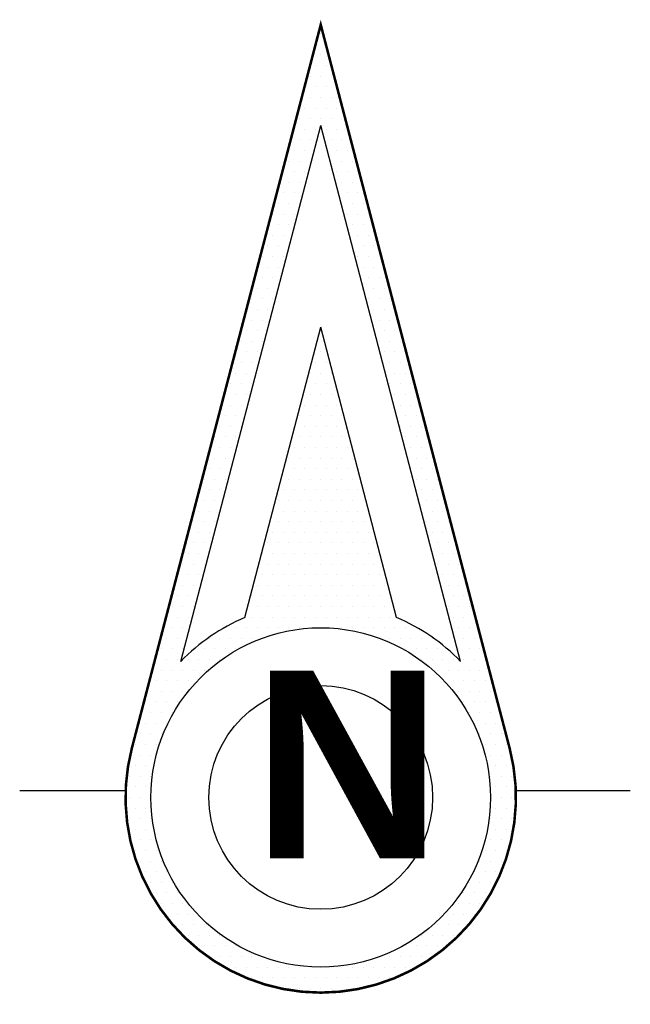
# Model space of a CAD drawing. Extents: x 12.5 to 16.1, y 10.72 to 16.52.
import ezdxf

# ---------------------------------------------------------------- set-up
doc = ezdxf.new("R2010")
doc.units = 0
doc.header["$MEASUREMENT"] = 0
doc.layers.get('0').update_dxf_attribs({"linetype": 'CONTINUOUS'})
doc.layers.add('BORDE', color=2, linetype='CONTINUOUS')
doc.layers.add('DIBUJO', color=5, linetype='CONTINUOUS')
doc.styles.add('SANSSERIFBOLD', font='SASB____.pfb')

# ---------------------------------------------------------------- blocks, each defined once
blk = doc.blocks.new('*X1')
at = {"color": 0}
for p, q in [((0, 4.5), (0, 4.5)), ((0, 4.375), (0, 4.375)), ((-0.03125, 4.3125), (-0.03125, 4.3125)), ((0.03125, 4.3125), (0.03125, 4.3125)), ((-0.0625, 4.25), (-0.0625, 4.25)), ((0, 4.25), (0, 4.25)), ((0.0625, 4.25), (0.0625, 4.25)), ((-0.09375, 4.1875), (-0.09375, 4.1875)), ((-0.03125, 4.1875), (-0.03125, 4.1875)), ((0.03125, 4.1875), (0.03125, 4.1875)), ((0.09375, 4.1875), (0.09375, 4.1875)), ((-0.0625, 4.125), (-0.0625, 4.125)), ((0, 4.125), (0, 4.125)), ((0.0625, 4.125), (0.0625, 4.125)), ((-0.09375, 4.0625), (-0.09375, 4.0625)), ((-0.03125, 4.0625), (-0.03125, 4.0625)), ((0.03125, 4.0625), (0.03125, 4.0625)), ((0.09375, 4.0625), (0.09375, 4.0625)), ((-0.125, 4), (-0.125, 4)), ((-0.0625, 4), (-0.0625, 4)), ((0, 4), (0, 4)), ((0.0625, 4), (0.0625, 4)), ((0.125, 4), (0.125, 4)), ((-0.15625, 3.9375), (-0.15625, 3.9375)), ((-0.09375, 3.9375), (-0.09375, 3.9375)), ((-0.03125, 3.9375), (-0.03125, 3.9375)), ((0.03125, 3.9375), (0.03125, 3.9375)), ((0.09375, 3.9375), (0.09375, 3.9375)), ((0.15625, 3.9375), (0.15625, 3.9375)), ((-0.125, 3.875), (-0.125, 3.875)), ((-0.0625, 3.875), (-0.0625, 3.875)), ((0.0625, 3.875), (0.0625, 3.875)), ((0.125, 3.875), (0.125, 3.875)), ((-0.15625, 3.8125), (-0.15625, 3.8125)), ((-0.09375, 3.8125), (-0.09375, 3.8125)), ((0.09375, 3.8125), (0.09375, 3.8125)), ((0.15625, 3.8125), (0.15625, 3.8125)), ((-0.1875, 3.75), (-0.1875, 3.75)), ((-0.125, 3.75), (-0.125, 3.75)), ((-0.0625, 3.75), (-0.0625, 3.75)), ((0.0625, 3.75), (0.0625, 3.75)), ((0.125, 3.75), (0.125, 3.75)), ((0.1875, 3.75), (0.1875, 3.75)), ((-0.21875, 3.6875), (-0.21875, 3.6875)), ((-0.15625, 3.6875), (-0.15625, 3.6875)), ((-0.09375, 3.6875), (-0.09375, 3.6875)), ((0.09375, 3.6875), (0.09375, 3.6875)), ((0.15625, 3.6875), (0.15625, 3.6875)), ((0.21875, 3.6875), (0.21875, 3.6875)), ((-0.1875, 3.625), (-0.1875, 3.625)), ((-0.125, 3.625), (-0.125, 3.625)), ((0.125, 3.625), (0.125, 3.625)), ((0.1875, 3.625), (0.1875, 3.625)), ((-0.21875, 3.5625), (-0.21875, 3.5625)), ((-0.15625, 3.5625), (-0.15625, 3.5625)), ((0.15625, 3.5625), (0.15625, 3.5625)), ((0.21875, 3.5625), (0.21875, 3.5625)), ((-0.25, 3.5), (-0.25, 3.5)), ((-0.1875, 3.5), (-0.1875, 3.5)), ((-0.125, 3.5), (-0.125, 3.5)), ((0.125, 3.5), (0.125, 3.5)), ((0.1875, 3.5), (0.1875, 3.5)), ((0.25, 3.5), (0.25, 3.5)), ((-0.28125, 3.4375), (-0.28125, 3.4375)), ((-0.21875, 3.4375), (-0.21875, 3.4375)), ((-0.15625, 3.4375), (-0.15625, 3.4375)), ((0.15625, 3.4375), (0.15625, 3.4375)), ((0.21875, 3.4375), (0.21875, 3.4375)), ((0.28125, 3.4375), (0.28125, 3.4375)), ((-0.25, 3.375), (-0.25, 3.375)), ((-0.1875, 3.375), (-0.1875, 3.375)), ((0.1875, 3.375), (0.1875, 3.375)), ((0.25, 3.375), (0.25, 3.375)), ((-0.28125, 3.3125), (-0.28125, 3.3125)), ((-0.21875, 3.3125), (-0.21875, 3.3125)), ((0.21875, 3.3125), (0.21875, 3.3125)), ((0.28125, 3.3125), (0.28125, 3.3125)), ((-0.3125, 3.25), (-0.3125, 3.25)), ((-0.25, 3.25), (-0.25, 3.25)), ((-0.1875, 3.25), (-0.1875, 3.25)), ((0.1875, 3.25), (0.1875, 3.25)), ((0.25, 3.25), (0.25, 3.25)), ((0.3125, 3.25), (0.3125, 3.25)), ((-0.34375, 3.1875), (-0.34375, 3.1875)), ((-0.28125, 3.1875), (-0.28125, 3.1875)), ((-0.21875, 3.1875), (-0.21875, 3.1875)), ((0.21875, 3.1875), (0.21875, 3.1875)), ((0.28125, 3.1875), (0.28125, 3.1875)), ((0.34375, 3.1875), (0.34375, 3.1875)), ((-0.3125, 3.125), (-0.3125, 3.125)), ((-0.25, 3.125), (-0.25, 3.125)), ((0.25, 3.125), (0.25, 3.125)), ((0.3125, 3.125), (0.3125, 3.125)), ((-0.34375, 3.0625), (-0.34375, 3.0625)), ((-0.28125, 3.0625), (-0.28125, 3.0625)), ((0.28125, 3.0625), (0.28125, 3.0625)), ((0.34375, 3.0625), (0.34375, 3.0625)), ((-0.375, 3), (-0.375, 3)), ((-0.3125, 3), (-0.3125, 3)), ((0.3125, 3), (0.3125, 3)), ((0.375, 3), (0.375, 3)), ((-0.40625, 2.9375), (-0.40625, 2.9375)), ((-0.34375, 2.9375), (-0.34375, 2.9375)), ((-0.28125, 2.9375), (-0.28125, 2.9375)), ((0.28125, 2.9375), (0.28125, 2.9375)), ((0.34375, 2.9375), (0.34375, 2.9375)), ((0.40625, 2.9375), (0.40625, 2.9375)), ((-0.4375, 2.875), (-0.4375, 2.875)), ((-0.375, 2.875), (-0.375, 2.875)), ((-0.3125, 2.875), (-0.3125, 2.875)), ((0.3125, 2.875), (0.3125, 2.875)), ((0.375, 2.875), (0.375, 2.875)), ((0.4375, 2.875), (0.4375, 2.875)), ((-0.40625, 2.8125), (-0.40625, 2.8125)), ((-0.34375, 2.8125), (-0.34375, 2.8125)), ((0.34375, 2.8125), (0.34375, 2.8125)), ((0.40625, 2.8125), (0.40625, 2.8125)), ((-0.4375, 2.75), (-0.4375, 2.75)), ((-0.375, 2.75), (-0.375, 2.75)), ((0, 2.75), (0, 2.75)), ((0.375, 2.75), (0.375, 2.75)), ((0.4375, 2.75), (0.4375, 2.75)), ((-0.46875, 2.6875), (-0.46875, 2.6875)), ((-0.40625, 2.6875), (-0.40625, 2.6875)), ((-0.34375, 2.6875), (-0.34375, 2.6875)), ((0.34375, 2.6875), (0.34375, 2.6875)), ((0.40625, 2.6875), (0.40625, 2.6875)), ((0.46875, 2.6875), (0.46875, 2.6875)), ((-0.5, 2.625), (-0.5, 2.625)), ((-0.4375, 2.625), (-0.4375, 2.625)), ((-0.375, 2.625), (-0.375, 2.625)), ((0, 2.625), (0, 2.625)), ((0.375, 2.625), (0.375, 2.625)), ((0.4375, 2.625), (0.4375, 2.625)), ((0.5, 2.625), (0.5, 2.625)), ((-0.46875, 2.5625), (-0.46875, 2.5625)), ((-0.40625, 2.5625), (-0.40625, 2.5625)), ((-0.03125, 2.5625), (-0.03125, 2.5625)), ((0.03125, 2.5625), (0.03125, 2.5625)), ((0.40625, 2.5625), (0.40625, 2.5625)), ((0.46875, 2.5625), (0.46875, 2.5625)), ((-0.5, 2.5), (-0.5, 2.5)), ((-0.4375, 2.5), (-0.4375, 2.5)), ((-0.0625, 2.5), (-0.0625, 2.5)), ((0, 2.5), (0, 2.5)), ((0.0625, 2.5), (0.0625, 2.5)), ((0.4375, 2.5), (0.4375, 2.5)), ((0.5, 2.5), (0.5, 2.5)), ((-0.53125, 2.4375), (-0.53125, 2.4375)), ((-0.46875, 2.4375), (-0.46875, 2.4375)), ((-0.40625, 2.4375), (-0.40625, 2.4375)), ((-0.03125, 2.4375), (-0.03125, 2.4375)), ((0.03125, 2.4375), (0.03125, 2.4375)), ((0.40625, 2.4375), (0.40625, 2.4375)), ((0.46875, 2.4375), (0.46875, 2.4375)), ((0.53125, 2.4375), (0.53125, 2.4375)), ((-0.5625, 2.375), (-0.5625, 2.375)), ((-0.5, 2.375), (-0.5, 2.375)), ((-0.4375, 2.375), (-0.4375, 2.375)), ((-0.0625, 2.375), (-0.0625, 2.375)), ((0, 2.375), (0, 2.375)), ((0.0625, 2.375), (0.0625, 2.375)), ((0.4375, 2.375), (0.4375, 2.375)), ((0.5, 2.375), (0.5, 2.375)), ((0.5625, 2.375), (0.5625, 2.375)), ((-0.53125, 2.3125), (-0.53125, 2.3125)), ((-0.46875, 2.3125), (-0.46875, 2.3125)), ((-0.09375, 2.3125), (-0.09375, 2.3125)), ((-0.03125, 2.3125), (-0.03125, 2.3125)), ((0.03125, 2.3125), (0.03125, 2.3125)), ((0.09375, 2.3125), (0.09375, 2.3125)), ((0.46875, 2.3125), (0.46875, 2.3125)), ((0.53125, 2.3125), (0.53125, 2.3125)), ((-0.5625, 2.25), (-0.5625, 2.25)), ((-0.5, 2.25), (-0.5, 2.25)), ((-0.125, 2.25), (-0.125, 2.25)), ((-0.0625, 2.25), (-0.0625, 2.25)), ((0, 2.25), (0, 2.25)), ((0.0625, 2.25), (0.0625, 2.25)), ((0.125, 2.25), (0.125, 2.25)), ((0.5, 2.25), (0.5, 2.25)), ((0.5625, 2.25), (0.5625, 2.25)), ((-0.59375, 2.1875), (-0.59375, 2.1875)), ((-0.53125, 2.1875), (-0.53125, 2.1875)), ((-0.46875, 2.1875), (-0.46875, 2.1875)), ((-0.09375, 2.1875), (-0.09375, 2.1875)), ((-0.03125, 2.1875), (-0.03125, 2.1875)), ((0.03125, 2.1875), (0.03125, 2.1875)), ((0.09375, 2.1875), (0.09375, 2.1875)), ((0.46875, 2.1875), (0.46875, 2.1875)), ((0.53125, 2.1875), (0.53125, 2.1875)), ((0.59375, 2.1875), (0.59375, 2.1875)), ((-0.625, 2.125), (-0.625, 2.125)), ((-0.5625, 2.125), (-0.5625, 2.125)), ((-0.5, 2.125), (-0.5, 2.125)), ((-0.125, 2.125), (-0.125, 2.125)), ((-0.0625, 2.125), (-0.0625, 2.125)), ((0, 2.125), (0, 2.125)), ((0.0625, 2.125), (0.0625, 2.125)), ((0.125, 2.125), (0.125, 2.125)), ((0.5, 2.125), (0.5, 2.125)), ((0.5625, 2.125), (0.5625, 2.125)), ((0.625, 2.125), (0.625, 2.125)), ((-0.59375, 2.0625), (-0.59375, 2.0625)), ((-0.53125, 2.0625), (-0.53125, 2.0625)), ((-0.15625, 2.0625), (-0.15625, 2.0625)), ((-0.09375, 2.0625), (-0.09375, 2.0625)), ((-0.03125, 2.0625), (-0.03125, 2.0625)), ((0.03125, 2.0625), (0.03125, 2.0625)), ((0.09375, 2.0625), (0.09375, 2.0625)), ((0.15625, 2.0625), (0.15625, 2.0625)), ((0.53125, 2.0625), (0.53125, 2.0625)), ((0.59375, 2.0625), (0.59375, 2.0625)), ((-0.625, 2), (-0.625, 2)), ((-0.5625, 2), (-0.5625, 2)), ((-0.1875, 2), (-0.1875, 2)), ((-0.125, 2), (-0.125, 2)), ((-0.0625, 2), (-0.0625, 2)), ((0, 2), (0, 2)), ((0.0625, 2), (0.0625, 2)), ((0.125, 2), (0.125, 2)), ((0.1875, 2), (0.1875, 2)), ((0.5625, 2), (0.5625, 2)), ((0.625, 2), (0.625, 2)), ((-0.65625, 1.9375), (-0.65625, 1.9375)), ((-0.59375, 1.9375), (-0.59375, 1.9375)), ((-0.53125, 1.9375), (-0.53125, 1.9375)), ((-0.15625, 1.9375), (-0.15625, 1.9375)), ((-0.09375, 1.9375), (-0.09375, 1.9375)), ((-0.03125, 1.9375), (-0.03125, 1.9375)), ((0.03125, 1.9375), (0.03125, 1.9375)), ((0.09375, 1.9375), (0.09375, 1.9375)), ((0.15625, 1.9375), (0.15625, 1.9375)), ((0.53125, 1.9375), (0.53125, 1.9375)), ((0.59375, 1.9375), (0.59375, 1.9375)), ((0.65625, 1.9375), (0.65625, 1.9375)), ((-0.6875, 1.875), (-0.6875, 1.875)), ((-0.625, 1.875), (-0.625, 1.875)), ((-0.5625, 1.875), (-0.5625, 1.875)), ((-0.1875, 1.875), (-0.1875, 1.875)), ((-0.125, 1.875), (-0.125, 1.875)), ((-0.0625, 1.875), (-0.0625, 1.875)), ((0, 1.875), (0, 1.875)), ((0.0625, 1.875), (0.0625, 1.875)), ((0.125, 1.875), (0.125, 1.875)), ((0.1875, 1.875), (0.1875, 1.875)), ((0.5625, 1.875), (0.5625, 1.875)), ((0.625, 1.875), (0.625, 1.875)), ((0.6875, 1.875), (0.6875, 1.875)), ((-0.65625, 1.8125), (-0.65625, 1.8125)), ((-0.59375, 1.8125), (-0.59375, 1.8125)), ((-0.21875, 1.8125), (-0.21875, 1.8125)), ((-0.15625, 1.8125), (-0.15625, 1.8125)), ((-0.09375, 1.8125), (-0.09375, 1.8125)), ((-0.03125, 1.8125), (-0.03125, 1.8125)), ((0.03125, 1.8125), (0.03125, 1.8125)), ((0.09375, 1.8125), (0.09375, 1.8125)), ((0.15625, 1.8125), (0.15625, 1.8125)), ((0.21875, 1.8125), (0.21875, 1.8125)), ((0.59375, 1.8125), (0.59375, 1.8125)), ((0.65625, 1.8125), (0.65625, 1.8125)), ((-0.6875, 1.75), (-0.6875, 1.75)), ((-0.625, 1.75), (-0.625, 1.75)), ((-0.25, 1.75), (-0.25, 1.75)), ((-0.1875, 1.75), (-0.1875, 1.75)), ((-0.125, 1.75), (-0.125, 1.75)), ((-0.0625, 1.75), (-0.0625, 1.75)), ((0, 1.75), (0, 1.75)), ((0.0625, 1.75), (0.0625, 1.75)), ((0.125, 1.75), (0.125, 1.75)), ((0.1875, 1.75), (0.1875, 1.75)), ((0.25, 1.75), (0.25, 1.75)), ((0.625, 1.75), (0.625, 1.75)), ((0.6875, 1.75), (0.6875, 1.75)), ((-0.71875, 1.6875), (-0.71875, 1.6875)), ((-0.65625, 1.6875), (-0.65625, 1.6875)), ((-0.59375, 1.6875), (-0.59375, 1.6875)), ((-0.28125, 1.6875), (-0.28125, 1.6875)), ((-0.21875, 1.6875), (-0.21875, 1.6875)), ((-0.15625, 1.6875), (-0.15625, 1.6875)), ((-0.09375, 1.6875), (-0.09375, 1.6875)), ((-0.03125, 1.6875), (-0.03125, 1.6875)), ((0.03125, 1.6875), (0.03125, 1.6875)), ((0.09375, 1.6875), (0.09375, 1.6875)), ((0.15625, 1.6875), (0.15625, 1.6875)), ((0.21875, 1.6875), (0.21875, 1.6875)), ((0.28125, 1.6875), (0.28125, 1.6875)), ((0.59375, 1.6875), (0.59375, 1.6875)), ((0.65625, 1.6875), (0.65625, 1.6875)), ((0.71875, 1.6875), (0.71875, 1.6875)), ((-0.75, 1.625), (-0.75, 1.625)), ((-0.6875, 1.625), (-0.6875, 1.625)), ((-0.625, 1.625), (-0.625, 1.625)), ((-0.25, 1.625), (-0.25, 1.625)), ((-0.1875, 1.625), (-0.1875, 1.625)), ((-0.125, 1.625), (-0.125, 1.625)), ((-0.0625, 1.625), (-0.0625, 1.625)), ((0, 1.625), (0, 1.625)), ((0.0625, 1.625), (0.0625, 1.625)), ((0.125, 1.625), (0.125, 1.625)), ((0.1875, 1.625), (0.1875, 1.625)), ((0.25, 1.625), (0.25, 1.625)), ((0.625, 1.625), (0.625, 1.625)), ((0.6875, 1.625), (0.6875, 1.625)), ((0.75, 1.625), (0.75, 1.625)), ((-0.71875, 1.5625), (-0.71875, 1.5625)), ((-0.65625, 1.5625), (-0.65625, 1.5625)), ((-0.28125, 1.5625), (-0.28125, 1.5625)), ((-0.21875, 1.5625), (-0.21875, 1.5625)), ((-0.15625, 1.5625), (-0.15625, 1.5625)), ((-0.09375, 1.5625), (-0.09375, 1.5625)), ((-0.03125, 1.5625), (-0.03125, 1.5625)), ((0.03125, 1.5625), (0.03125, 1.5625)), ((0.09375, 1.5625), (0.09375, 1.5625)), ((0.15625, 1.5625), (0.15625, 1.5625)), ((0.21875, 1.5625), (0.21875, 1.5625)), ((0.28125, 1.5625), (0.28125, 1.5625)), ((0.65625, 1.5625), (0.65625, 1.5625)), ((0.71875, 1.5625), (0.71875, 1.5625)), ((-0.75, 1.5), (-0.75, 1.5)), ((-0.6875, 1.5), (-0.6875, 1.5)), ((-0.3125, 1.5), (-0.3125, 1.5)), ((-0.25, 1.5), (-0.25, 1.5)), ((-0.1875, 1.5), (-0.1875, 1.5)), ((-0.125, 1.5), (-0.125, 1.5)), ((-0.0625, 1.5), (-0.0625, 1.5)), ((0, 1.5), (0, 1.5)), ((0.0625, 1.5), (0.0625, 1.5)), ((0.125, 1.5), (0.125, 1.5)), ((0.1875, 1.5), (0.1875, 1.5)), ((0.25, 1.5), (0.25, 1.5)), ((0.3125, 1.5), (0.3125, 1.5)), ((0.6875, 1.5), (0.6875, 1.5)), ((0.75, 1.5), (0.75, 1.5)), ((-0.78125, 1.4375), (-0.78125, 1.4375)), ((-0.71875, 1.4375), (-0.71875, 1.4375)), ((-0.34375, 1.4375), (-0.34375, 1.4375)), ((-0.28125, 1.4375), (-0.28125, 1.4375)), ((-0.21875, 1.4375), (-0.21875, 1.4375)), ((-0.15625, 1.4375), (-0.15625, 1.4375)), ((-0.09375, 1.4375), (-0.09375, 1.4375)), ((-0.03125, 1.4375), (-0.03125, 1.4375)), ((0.03125, 1.4375), (0.03125, 1.4375)), ((0.09375, 1.4375), (0.09375, 1.4375)), ((0.15625, 1.4375), (0.15625, 1.4375)), ((0.21875, 1.4375), (0.21875, 1.4375)), ((0.28125, 1.4375), (0.28125, 1.4375)), ((0.34375, 1.4375), (0.34375, 1.4375)), ((0.71875, 1.4375), (0.71875, 1.4375)), ((0.78125, 1.4375), (0.78125, 1.4375)), ((-0.8125, 1.375), (-0.8125, 1.375)), ((-0.75, 1.375), (-0.75, 1.375)), ((-0.6875, 1.375), (-0.6875, 1.375)), ((-0.3125, 1.375), (-0.3125, 1.375)), ((-0.25, 1.375), (-0.25, 1.375)), ((-0.1875, 1.375), (-0.1875, 1.375)), ((-0.125, 1.375), (-0.125, 1.375)), ((-0.0625, 1.375), (-0.0625, 1.375)), ((0, 1.375), (0, 1.375)), ((0.0625, 1.375), (0.0625, 1.375)), ((0.125, 1.375), (0.125, 1.375)), ((0.1875, 1.375), (0.1875, 1.375)), ((0.25, 1.375), (0.25, 1.375)), ((0.3125, 1.375), (0.3125, 1.375)), ((0.6875, 1.375), (0.6875, 1.375)), ((0.75, 1.375), (0.75, 1.375)), ((0.8125, 1.375), (0.8125, 1.375)), ((-0.84375, 1.3125), (-0.84375, 1.3125)), ((-0.78125, 1.3125), (-0.78125, 1.3125)), ((-0.71875, 1.3125), (-0.71875, 1.3125)), ((-0.34375, 1.3125), (-0.34375, 1.3125)), ((-0.28125, 1.3125), (-0.28125, 1.3125)), ((-0.21875, 1.3125), (-0.21875, 1.3125)), ((-0.15625, 1.3125), (-0.15625, 1.3125)), ((-0.09375, 1.3125), (-0.09375, 1.3125)), ((-0.03125, 1.3125), (-0.03125, 1.3125)), ((0.03125, 1.3125), (0.03125, 1.3125)), ((0.09375, 1.3125), (0.09375, 1.3125)), ((0.15625, 1.3125), (0.15625, 1.3125)), ((0.21875, 1.3125), (0.21875, 1.3125)), ((0.28125, 1.3125), (0.28125, 1.3125)), ((0.34375, 1.3125), (0.34375, 1.3125)), ((0.71875, 1.3125), (0.71875, 1.3125)), ((0.78125, 1.3125), (0.78125, 1.3125)), ((0.84375, 1.3125), (0.84375, 1.3125)), ((-0.8125, 1.25), (-0.8125, 1.25)), ((-0.75, 1.25), (-0.75, 1.25)), ((-0.375, 1.25), (-0.375, 1.25)), ((-0.3125, 1.25), (-0.3125, 1.25)), ((-0.25, 1.25), (-0.25, 1.25)), ((-0.1875, 1.25), (-0.1875, 1.25)), ((-0.125, 1.25), (-0.125, 1.25)), ((-0.0625, 1.25), (-0.0625, 1.25)), ((0, 1.25), (0, 1.25)), ((0.0625, 1.25), (0.0625, 1.25)), ((0.125, 1.25), (0.125, 1.25)), ((0.1875, 1.25), (0.1875, 1.25)), ((0.25, 1.25), (0.25, 1.25)), ((0.3125, 1.25), (0.3125, 1.25)), ((0.375, 1.25), (0.375, 1.25)), ((0.75, 1.25), (0.75, 1.25)), ((0.8125, 1.25), (0.8125, 1.25)), ((-0.84375, 1.1875), (-0.84375, 1.1875)), ((-0.78125, 1.1875), (-0.78125, 1.1875)), ((-0.40625, 1.1875), (-0.40625, 1.1875)), ((-0.34375, 1.1875), (-0.34375, 1.1875)), ((-0.28125, 1.1875), (-0.28125, 1.1875)), ((-0.21875, 1.1875), (-0.21875, 1.1875)), ((-0.15625, 1.1875), (-0.15625, 1.1875)), ((-0.09375, 1.1875), (-0.09375, 1.1875)), ((-0.03125, 1.1875), (-0.03125, 1.1875)), ((0.03125, 1.1875), (0.03125, 1.1875)), ((0.09375, 1.1875), (0.09375, 1.1875)), ((0.15625, 1.1875), (0.15625, 1.1875)), ((0.21875, 1.1875), (0.21875, 1.1875)), ((0.28125, 1.1875), (0.28125, 1.1875)), ((0.34375, 1.1875), (0.34375, 1.1875)), ((0.40625, 1.1875), (0.40625, 1.1875)), ((0.78125, 1.1875), (0.78125, 1.1875)), ((0.84375, 1.1875), (0.84375, 1.1875)), ((-0.875, 1.125), (-0.875, 1.125)), ((-0.8125, 1.125), (-0.8125, 1.125)), ((-0.75, 1.125), (-0.75, 1.125)), ((-0.375, 1.125), (-0.375, 1.125)), ((-0.3125, 1.125), (-0.3125, 1.125)), ((-0.25, 1.125), (-0.25, 1.125)), ((-0.1875, 1.125), (-0.1875, 1.125)), ((-0.125, 1.125), (-0.125, 1.125)), ((-0.0625, 1.125), (-0.0625, 1.125)), ((0, 1.125), (0, 1.125)), ((0.0625, 1.125), (0.0625, 1.125)), ((0.125, 1.125), (0.125, 1.125)), ((0.1875, 1.125), (0.1875, 1.125)), ((0.25, 1.125), (0.25, 1.125)), ((0.3125, 1.125), (0.3125, 1.125)), ((0.375, 1.125), (0.375, 1.125)), ((0.75, 1.125), (0.75, 1.125)), ((0.8125, 1.125), (0.8125, 1.125)), ((0.875, 1.125), (0.875, 1.125)), ((-0.90625, 1.0625), (-0.90625, 1.0625)), ((-0.84375, 1.0625), (-0.84375, 1.0625)), ((-0.78125, 1.0625), (-0.78125, 1.0625)), ((-0.40625, 1.0625), (-0.40625, 1.0625)), ((-0.34375, 1.0625), (-0.34375, 1.0625)), ((-0.28125, 1.0625), (-0.28125, 1.0625)), ((-0.21875, 1.0625), (-0.21875, 1.0625)), ((-0.15625, 1.0625), (-0.15625, 1.0625)), ((-0.09375, 1.0625), (-0.09375, 1.0625)), ((-0.03125, 1.0625), (-0.03125, 1.0625)), ((0.03125, 1.0625), (0.03125, 1.0625)), ((0.09375, 1.0625), (0.09375, 1.0625)), ((0.15625, 1.0625), (0.15625, 1.0625)), ((0.21875, 1.0625), (0.21875, 1.0625)), ((0.28125, 1.0625), (0.28125, 1.0625)), ((0.34375, 1.0625), (0.34375, 1.0625)), ((0.40625, 1.0625), (0.40625, 1.0625)), ((0.78125, 1.0625), (0.78125, 1.0625)), ((0.84375, 1.0625), (0.84375, 1.0625)), ((0.90625, 1.0625), (0.90625, 1.0625)), ((-0.875, 1), (-0.875, 1)), ((-0.8125, 1), (-0.8125, 1)), ((-0.5625, 1), (-0.5625, 1)), ((-0.5, 1), (-0.5, 1)), ((-0.4375, 1), (-0.4375, 1)), ((-0.375, 1), (-0.375, 1)), ((-0.3125, 1), (-0.3125, 1)), ((-0.25, 1), (-0.25, 1)), ((-0.1875, 1), (-0.1875, 1)), ((-0.125, 1), (-0.125, 1)), ((-0.0625, 1), (-0.0625, 1)), ((0, 1), (0, 1)), ((0.0625, 1), (0.0625, 1)), ((0.125, 1), (0.125, 1)), ((0.1875, 1), (0.1875, 1)), ((0.25, 1), (0.25, 1)), ((0.3125, 1), (0.3125, 1)), ((0.375, 1), (0.375, 1)), ((0.4375, 1), (0.4375, 1)), ((0.5, 1), (0.5, 1)), ((0.5625, 1), (0.5625, 1)), ((0.8125, 1), (0.8125, 1)), ((0.875, 1), (0.875, 1)), ((-0.90625, 0.9375), (-0.90625, 0.9375)), ((-0.84375, 0.9375), (-0.84375, 0.9375)), ((-0.65625, 0.9375), (-0.65625, 0.9375)), ((-0.59375, 0.9375), (-0.59375, 0.9375)), ((-0.53125, 0.9375), (-0.53125, 0.9375)), ((-0.46875, 0.9375), (-0.46875, 0.9375)), ((-0.40625, 0.9375), (-0.40625, 0.9375)), ((0.40625, 0.9375), (0.40625, 0.9375)), ((0.46875, 0.9375), (0.46875, 0.9375)), ((0.53125, 0.9375), (0.53125, 0.9375)), ((0.59375, 0.9375), (0.59375, 0.9375)), ((0.65625, 0.9375), (0.65625, 0.9375)), ((0.84375, 0.9375), (0.84375, 0.9375)), ((0.90625, 0.9375), (0.90625, 0.9375)), ((-0.9375, 0.875), (-0.9375, 0.875)), ((-0.875, 0.875), (-0.875, 0.875)), ((-0.8125, 0.875), (-0.8125, 0.875)), ((-0.6875, 0.875), (-0.6875, 0.875)), ((-0.625, 0.875), (-0.625, 0.875)), ((-0.5625, 0.875), (-0.5625, 0.875)), ((-0.5, 0.875), (-0.5, 0.875)), ((0.5, 0.875), (0.5, 0.875)), ((0.5625, 0.875), (0.5625, 0.875)), ((0.625, 0.875), (0.625, 0.875)), ((0.6875, 0.875), (0.6875, 0.875)), ((0.8125, 0.875), (0.8125, 0.875)), ((0.875, 0.875), (0.875, 0.875)), ((0.9375, 0.875), (0.9375, 0.875)), ((-0.96875, 0.8125), (-0.96875, 0.8125)), ((-0.90625, 0.8125), (-0.90625, 0.8125)), ((-0.84375, 0.8125), (-0.84375, 0.8125)), ((-0.78125, 0.8125), (-0.78125, 0.8125)), ((-0.71875, 0.8125), (-0.71875, 0.8125)), ((-0.65625, 0.8125), (-0.65625, 0.8125)), ((-0.59375, 0.8125), (-0.59375, 0.8125)), ((0.59375, 0.8125), (0.59375, 0.8125)), ((0.65625, 0.8125), (0.65625, 0.8125)), ((0.71875, 0.8125), (0.71875, 0.8125)), ((0.78125, 0.8125), (0.78125, 0.8125)), ((0.84375, 0.8125), (0.84375, 0.8125)), ((0.90625, 0.8125), (0.90625, 0.8125)), ((0.96875, 0.8125), (0.96875, 0.8125)), ((-0.9375, 0.75), (-0.9375, 0.75)), ((-0.875, 0.75), (-0.875, 0.75)), ((-0.8125, 0.75), (-0.8125, 0.75)), ((-0.75, 0.75), (-0.75, 0.75)), ((-0.6875, 0.75), (-0.6875, 0.75)), ((0.6875, 0.75), (0.6875, 0.75)), ((0.75, 0.75), (0.75, 0.75)), ((0.8125, 0.75), (0.8125, 0.75)), ((0.875, 0.75), (0.875, 0.75)), ((0.9375, 0.75), (0.9375, 0.75)), ((-0.96875, 0.6875), (-0.96875, 0.6875)), ((-0.90625, 0.6875), (-0.90625, 0.6875)), ((-0.84375, 0.6875), (-0.84375, 0.6875)), ((-0.78125, 0.6875), (-0.78125, 0.6875)), ((0.78125, 0.6875), (0.78125, 0.6875)), ((0.84375, 0.6875), (0.84375, 0.6875)), ((0.90625, 0.6875), (0.90625, 0.6875)), ((0.96875, 0.6875), (0.96875, 0.6875)), ((-1, 0.625), (-1, 0.625)), ((-0.9375, 0.625), (-0.9375, 0.625)), ((-0.875, 0.625), (-0.875, 0.625)), ((-0.8125, 0.625), (-0.8125, 0.625)), ((0.8125, 0.625), (0.8125, 0.625)), ((0.875, 0.625), (0.875, 0.625)), ((0.9375, 0.625), (0.9375, 0.625)), ((1, 0.625), (1, 0.625)), ((-1.03125, 0.5625), (-1.03125, 0.5625)), ((-0.96875, 0.5625), (-0.96875, 0.5625)), ((-0.90625, 0.5625), (-0.90625, 0.5625)), ((-0.84375, 0.5625), (-0.84375, 0.5625)), ((0.84375, 0.5625), (0.84375, 0.5625)), ((0.90625, 0.5625), (0.90625, 0.5625)), ((0.96875, 0.5625), (0.96875, 0.5625)), ((1.03125, 0.5625), (1.03125, 0.5625)), ((-1, 0.5), (-1, 0.5)), ((-0.9375, 0.5), (-0.9375, 0.5)), ((-0.875, 0.5), (-0.875, 0.5)), ((0.875, 0.5), (0.875, 0.5)), ((0.9375, 0.5), (0.9375, 0.5)), ((1, 0.5), (1, 0.5)), ((-1.03125, 0.4375), (-1.03125, 0.4375)), ((-0.96875, 0.4375), (-0.96875, 0.4375)), ((-0.90625, 0.4375), (-0.90625, 0.4375)), ((0.90625, 0.4375), (0.90625, 0.4375)), ((0.96875, 0.4375), (0.96875, 0.4375)), ((1.03125, 0.4375), (1.03125, 0.4375)), ((-1.0625, 0.375), (-1.0625, 0.375)), ((-1, 0.375), (-1, 0.375)), ((-0.9375, 0.375), (-0.9375, 0.375)), ((0.9375, 0.375), (0.9375, 0.375)), ((1, 0.375), (1, 0.375)), ((1.0625, 0.375), (1.0625, 0.375)), ((-1.09375, 0.3125), (-1.09375, 0.3125)), ((-1.03125, 0.3125), (-1.03125, 0.3125)), ((-0.96875, 0.3125), (-0.96875, 0.3125)), ((0.96875, 0.3125), (0.96875, 0.3125)), ((1.03125, 0.3125), (1.03125, 0.3125)), ((1.09375, 0.3125), (1.09375, 0.3125)), ((-1.0625, 0.25), (-1.0625, 0.25)), ((-1, 0.25), (-1, 0.25)), ((1, 0.25), (1, 0.25)), ((1.0625, 0.25), (1.0625, 0.25)), ((-1.09375, 0.1875), (-1.09375, 0.1875)), ((-1.03125, 0.1875), (-1.03125, 0.1875)), ((1.03125, 0.1875), (1.03125, 0.1875)), ((1.09375, 0.1875), (1.09375, 0.1875)), ((-1.125, 0.125), (-1.125, 0.125)), ((-1.0625, 0.125), (-1.0625, 0.125)), ((-1, 0.125), (-1, 0.125)), ((1, 0.125), (1, 0.125)), ((1.0625, 0.125), (1.0625, 0.125)), ((1.125, 0.125), (1.125, 0.125)), ((-1.09375, 0.0625), (-1.09375, 0.0625)), ((-1.03125, 0.0625), (-1.03125, 0.0625)), ((1.03125, 0.0625), (1.03125, 0.0625)), ((1.09375, 0.0625), (1.09375, 0.0625)), ((-1.125, 0), (-1.125, 0)), ((-1.0625, 0), (-1.0625, 0)), ((1, 0), (1, 0)), ((1.0625, 0), (1.0625, 0)), ((1.125, 0), (1.125, 0)), ((-1.09375, -0.0625), (-1.09375, -0.0625)), ((-1.03125, -0.0625), (-1.03125, -0.0625)), ((1.03125, -0.0625), (1.03125, -0.0625)), ((1.09375, -0.0625), (1.09375, -0.0625)), ((-1.125, -0.125), (-1.125, -0.125)), ((-1.0625, -0.125), (-1.0625, -0.125)), ((-1, -0.125), (-1, -0.125)), ((1, -0.125), (1, -0.125)), ((1.0625, -0.125), (1.0625, -0.125)), ((1.125, -0.125), (1.125, -0.125)), ((-1.09375, -0.1875), (-1.09375, -0.1875)), ((-1.03125, -0.1875), (-1.03125, -0.1875)), ((1.03125, -0.1875), (1.03125, -0.1875)), ((1.09375, -0.1875), (1.09375, -0.1875)), ((-1.0625, -0.25), (-1.0625, -0.25)), ((-1, -0.25), (-1, -0.25)), ((1, -0.25), (1, -0.25)), ((1.0625, -0.25), (1.0625, -0.25)), ((-1.09375, -0.3125), (-1.09375, -0.3125)), ((-1.03125, -0.3125), (-1.03125, -0.3125)), ((-0.96875, -0.3125), (-0.96875, -0.3125)), ((0.96875, -0.3125), (0.96875, -0.3125)), ((1.03125, -0.3125), (1.03125, -0.3125)), ((1.09375, -0.3125), (1.09375, -0.3125)), ((-1.0625, -0.375), (-1.0625, -0.375)), ((-1, -0.375), (-1, -0.375)), ((-0.9375, -0.375), (-0.9375, -0.375)), ((0.9375, -0.375), (0.9375, -0.375)), ((1, -0.375), (1, -0.375)), ((1.0625, -0.375), (1.0625, -0.375)), ((-1.03125, -0.4375), (-1.03125, -0.4375)), ((-0.96875, -0.4375), (-0.96875, -0.4375)), ((-0.90625, -0.4375), (-0.90625, -0.4375)), ((0.90625, -0.4375), (0.90625, -0.4375)), ((0.96875, -0.4375), (0.96875, -0.4375)), ((1.03125, -0.4375), (1.03125, -0.4375)), ((-1, -0.5), (-1, -0.5)), ((-0.9375, -0.5), (-0.9375, -0.5)), ((-0.875, -0.5), (-0.875, -0.5)), ((0.875, -0.5), (0.875, -0.5)), ((0.9375, -0.5), (0.9375, -0.5)), ((1, -0.5), (1, -0.5)), ((-0.96875, -0.5625), (-0.96875, -0.5625)), ((-0.90625, -0.5625), (-0.90625, -0.5625)), ((-0.84375, -0.5625), (-0.84375, -0.5625)), ((0.84375, -0.5625), (0.84375, -0.5625)), ((0.90625, -0.5625), (0.90625, -0.5625)), ((0.96875, -0.5625), (0.96875, -0.5625)), ((-0.9375, -0.625), (-0.9375, -0.625)), ((-0.875, -0.625), (-0.875, -0.625)), ((-0.8125, -0.625), (-0.8125, -0.625)), ((0.8125, -0.625), (0.8125, -0.625)), ((0.875, -0.625), (0.875, -0.625)), ((0.9375, -0.625), (0.9375, -0.625)), ((-0.90625, -0.6875), (-0.90625, -0.6875)), ((-0.84375, -0.6875), (-0.84375, -0.6875)), ((-0.78125, -0.6875), (-0.78125, -0.6875)), ((0.78125, -0.6875), (0.78125, -0.6875)), ((0.84375, -0.6875), (0.84375, -0.6875)), ((0.90625, -0.6875), (0.90625, -0.6875)), ((-0.8125, -0.75), (-0.8125, -0.75)), ((-0.75, -0.75), (-0.75, -0.75)), ((-0.6875, -0.75), (-0.6875, -0.75)), ((0.6875, -0.75), (0.6875, -0.75)), ((0.75, -0.75), (0.75, -0.75)), ((0.8125, -0.75), (0.8125, -0.75)), ((-0.78125, -0.8125), (-0.78125, -0.8125)), ((-0.71875, -0.8125), (-0.71875, -0.8125)), ((-0.65625, -0.8125), (-0.65625, -0.8125)), ((-0.59375, -0.8125), (-0.59375, -0.8125)), ((0.59375, -0.8125), (0.59375, -0.8125)), ((0.65625, -0.8125), (0.65625, -0.8125)), ((0.71875, -0.8125), (0.71875, -0.8125)), ((0.78125, -0.8125), (0.78125, -0.8125)), ((-0.6875, -0.875), (-0.6875, -0.875)), ((-0.625, -0.875), (-0.625, -0.875)), ((-0.5625, -0.875), (-0.5625, -0.875)), ((-0.5, -0.875), (-0.5, -0.875)), ((0.5, -0.875), (0.5, -0.875)), ((0.5625, -0.875), (0.5625, -0.875)), ((0.625, -0.875), (0.625, -0.875)), ((0.6875, -0.875), (0.6875, -0.875)), ((-0.65625, -0.9375), (-0.65625, -0.9375)), ((-0.59375, -0.9375), (-0.59375, -0.9375)), ((-0.53125, -0.9375), (-0.53125, -0.9375)), ((-0.46875, -0.9375), (-0.46875, -0.9375)), ((-0.40625, -0.9375), (-0.40625, -0.9375)), ((0.40625, -0.9375), (0.40625, -0.9375)), ((0.46875, -0.9375), (0.46875, -0.9375)), ((0.53125, -0.9375), (0.53125, -0.9375)), ((0.59375, -0.9375), (0.59375, -0.9375)), ((0.65625, -0.9375), (0.65625, -0.9375)), ((-0.5625, -1), (-0.5625, -1)), ((-0.5, -1), (-0.5, -1)), ((-0.4375, -1), (-0.4375, -1)), ((-0.375, -1), (-0.375, -1)), ((-0.3125, -1), (-0.3125, -1)), ((-0.25, -1), (-0.25, -1)), ((-0.1875, -1), (-0.1875, -1)), ((-0.125, -1), (-0.125, -1)), ((-0.0625, -1), (-0.0625, -1)), ((0, -1), (0, -1)), ((0.0625, -1), (0.0625, -1)), ((0.125, -1), (0.125, -1)), ((0.1875, -1), (0.1875, -1)), ((0.25, -1), (0.25, -1)), ((0.3125, -1), (0.3125, -1)), ((0.375, -1), (0.375, -1)), ((0.4375, -1), (0.4375, -1)), ((0.5, -1), (0.5, -1)), ((0.5625, -1), (0.5625, -1)), ((-0.40625, -1.0625), (-0.40625, -1.0625)), ((-0.34375, -1.0625), (-0.34375, -1.0625)), ((-0.28125, -1.0625), (-0.28125, -1.0625)), ((-0.21875, -1.0625), (-0.21875, -1.0625)), ((-0.15625, -1.0625), (-0.15625, -1.0625)), ((-0.09375, -1.0625), (-0.09375, -1.0625)), ((-0.03125, -1.0625), (-0.03125, -1.0625)), ((0.03125, -1.0625), (0.03125, -1.0625)), ((0.09375, -1.0625), (0.09375, -1.0625)), ((0.15625, -1.0625), (0.15625, -1.0625)), ((0.21875, -1.0625), (0.21875, -1.0625)), ((0.28125, -1.0625), (0.28125, -1.0625)), ((0.34375, -1.0625), (0.34375, -1.0625)), ((0.40625, -1.0625), (0.40625, -1.0625)), ((-0.1875, -1.125), (-0.1875, -1.125)), ((-0.125, -1.125), (-0.125, -1.125)), ((-0.0625, -1.125), (-0.0625, -1.125)), ((0, -1.125), (0, -1.125)), ((0.0625, -1.125), (0.0625, -1.125)), ((0.125, -1.125), (0.125, -1.125)), ((0.1875, -1.125), (0.1875, -1.125))]:
    blk.add_line(p, q, dxfattribs=at)
blk = doc.blocks.new('NORTE3')
for p, q in [((-1.1127, 0.2904), (0, 4.5533)), ((1.1127, 0.2904), (0, 4.5533)), ((-0.8242, 0.802), (0, 3.9594)), ((0.8242, 0.802), (0, 3.9594)), ((-0.4469, 1.0596), (0, 2.7716)), ((0.4469, 1.0596), (0, 2.7716)), ((-1.7735, 0.0409), (-1.1493, 0.0409)), ((1.1493, 0.0409), (1.8238, 0.0409))]:
    blk.add_line(p, q)
for radius in [1, 0.6591]:
    blk.add_circle((0, 0), radius)
for start, end in [(112.86591, 135.77881), (44.22119, 67.13409), (165.37066, 14.62934)]:
    blk.add_arc((0, 0), 1.15, start, end)
blk.add_blockref('*X1', (0, 0))
at = {"style": 'SANSSERIFBOLD'}
blk.add_text('N', height=1.1058, dxfattribs=at).set_placement((-0.4018, -0.3586))

msp = doc.modelspace()

# ---------------------------------------------------------------- linework, layer by layer
at = {"layer": 'BORDE', "const_width": 0.015}
msp.add_lwpolyline([(13.1603, 12.2261), (14.273, 16.4889), (15.3858, 12.2261, -1.294534)], format="xyb", close=True, dxfattribs=at)

# ---------------------------------------------------------------- block references
at = {"layer": 'DIBUJO'}
msp.add_blockref('NORTE3', (14.273, 11.9357), dxfattribs=at)

doc.saveas('drawing.dxf')
